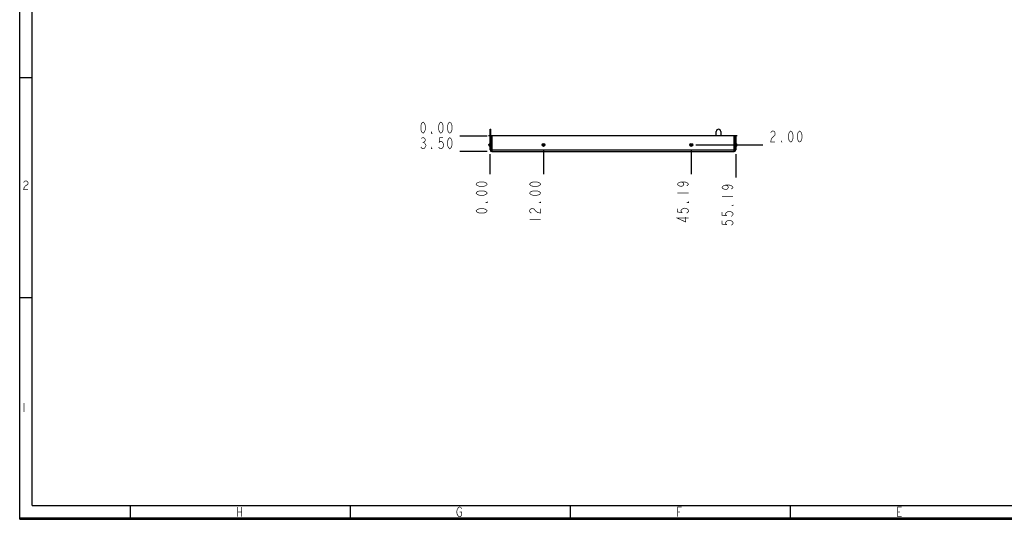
# Model space of a CAD drawing. Header units: millimetres. Extents: x 0 to 420, y 0 to 297.
# Tile 1 of 15: x 0 to 221, y 0 to 112. Entities that reach past the tile are written whole.
import ezdxf

# ---------------------------------------------------------------- set-up
doc = ezdxf.new("R2010")
doc.units = ezdxf.units.MM
doc.header["$LTSCALE"] = 23.1
doc.linetypes.add('CENTER', pattern=[0.6, 0.375, -0.075, 0.075, -0.075])
doc.layers.get('0').update_dxf_attribs({"linetype": 'CONTINUOUS'})
doc.layers.add('DEFAULT_1', color=7, linetype='CENTER')
doc.styles.get("Standard").update_dxf_attribs({"font": 'txt', "width": 0.8})
doc.dimstyles.new('DIMSTYLE_1', dxfattribs={"dimtxt": 2.5, "dimasz": 2.5, "dimexe": 1, "dimexo": 1, "dimtad": 0, "dimtih": 1, "dimtoh": 1, "dimzin": 0, "dimdsep": 46, "dimtxsty": 'STANDARD', "dimblk": '_FILLED', "dimblk1": '_FILLED', "dimblk2": '_FILLED', "dimcen": 0.09, "dimadec": 0, "dimazin": 0, "dimtp": 0.3, "dimtm": 0.3, "dimtfac": 1, "dimtofl": 0, "dimtmove": 0, "dimatfit": 3, "dimldrblk": '_FILLED', "dimfxl": 1, "dimtolj": 1, "dimtzin": 0, "dimarcsym": 0})
doc.dimstyles.new('DIMSTYLE_2', dxfattribs={"dimtxt": 2.5, "dimasz": 2.5, "dimexe": 1, "dimexo": 1, "dimtad": 0, "dimtih": 1, "dimtoh": 1, "dimzin": 0, "dimdsep": 46, "dimtxsty": 'STANDARD', "dimblk": '_FILLED', "dimblk1": '_FILLED', "dimblk2": '_FILLED', "dimcen": 0.09, "dimadec": 0, "dimazin": 0, "dimtp": 0.1, "dimtm": 0.1, "dimtfac": 1, "dimtofl": 0, "dimtmove": 0, "dimatfit": 3, "dimldrblk": '_FILLED', "dimfxl": 1, "dimtolj": 1, "dimtzin": 0, "dimarcsym": 0})
doc.dimstyles.new('DIMSTYLE_3', dxfattribs={"dimtxt": 2.5, "dimasz": 2.5, "dimexe": 1, "dimexo": 1, "dimtad": 0, "dimtih": 1, "dimtoh": 1, "dimzin": 0, "dimdsep": 46, "dimtxsty": 'STANDARD', "dimblk": '_FILLED', "dimblk1": '_FILLED', "dimblk2": '_FILLED', "dimcen": 0.09, "dimadec": 0, "dimazin": 0, "dimtp": 0.2, "dimtm": 0.2, "dimtfac": 1, "dimtofl": 0, "dimtmove": 0, "dimatfit": 3, "dimldrblk": '_FILLED', "dimfxl": 1, "dimtolj": 1, "dimtzin": 0, "dimarcsym": 0})

# ---------------------------------------------------------------- blocks, each defined once
blk = doc.blocks.new('*D15')
at = {"color": 2, "linetype": 'CONTINUOUS'}
blk.add_line((104.98, 82.57), (98.81, 82.57), dxfattribs=at)
blk = doc.blocks.new('_FILLED')
at = {"color": 0, "linetype": 'BYBLOCK'}
blk.add_solid([(0, 0), (-1, 0.14), (-1, -0.14)], dxfattribs=at)
blk = doc.blocks.new('*D16')
at = {"color": 2, "linetype": 'CONTINUOUS'}
blk.add_line((104.98, 86.07), (98.81, 86.07), dxfattribs=at)
blk = doc.blocks.new('*D17')
at = {"color": 2, "linetype": 'CONTINUOUS'}
blk.add_line((151.77, 84.07), (166.85, 84.07), dxfattribs=at)
blk = doc.blocks.new('*D32')
at = {"color": 2, "linetype": 'CONTINUOUS'}
blk.add_line((117.58, 83.07), (117.58, 77.5), dxfattribs=at)
blk = doc.blocks.new('*D33')
at = {"color": 2, "linetype": 'CONTINUOUS'}
blk.add_line((105.58, 81.97), (105.58, 77.5), dxfattribs=at)
blk = doc.blocks.new('*D34')
at = {"color": 2, "linetype": 'CONTINUOUS'}
blk.add_line((150.77, 83.07), (150.77, 77.5), dxfattribs=at)
blk = doc.blocks.new('*D42')
at = {"color": 2, "linetype": 'CONTINUOUS'}
blk.add_line((160.77, 81.97), (160.77, 76.79), dxfattribs=at)

msp = doc.modelspace()

# ---------------------------------------------------------------- linework, layer by layer
at = {"color": 7, "linetype": 'CONTINUOUS', "true_color": 0xf5f5f5}
for p, q in [((0, 0), (0, 297)), ((0.038, 0.358), (0.038, 296.671)), ((2.782, 3.102), (2.782, 293.928)), ((2.782, 99.129), (0.038, 99.129)), ((2.782, 49.743), (0.038, 49.743)), ((2.782, 3.102), (417.234, 3.102)), ((24.894, 0.358), (24.894, 3.102)), ((74.279, 0.358), (74.279, 3.102)), ((123.665, 0.358), (123.665, 3.102)), ((173.05, 0.358), (173.05, 3.102)), ((0, 0), (420, 0)), ((0.038, 0.358), (419.978, 0.358))]:
    msp.add_line(p, q, dxfattribs=at)
at = {"color": 7, "linetype": 'CONTINUOUS'}
for p, q in [((105.584, 87.574), (105.784, 87.574)), ((105.584, 82.974), (105.584, 87.573)), ((105.584, 87.074), (105.784, 87.074)), ((105.334, 84.02), (105.334, 84.127)), ((105.584, 84.401), (105.453, 84.34)), ((105.453, 83.808), (105.453, 84.34)), ((105.584, 86.074), (105.784, 86.074)), ((105.984, 86.074), (105.984, 82.574)), ((160.374, 86.074), (105.984, 86.074)), ((160.374, 82.574), (160.374, 86.074)), ((160.774, 86.074), (160.574, 86.074)), ((160.774, 86.074), (160.774, 82.974)), ((160.774, 84.401), (160.905, 84.34)), ((160.905, 84.34), (160.905, 83.808)), ((161.024, 84.127), (161.024, 84.02)), ((105.584, 83.746), (105.453, 83.808)), ((105.584, 82.974), (105.784, 82.974)), ((105.984, 82.974), (160.374, 82.974)), ((105.984, 82.574), (160.374, 82.574)), ((160.774, 82.974), (160.574, 82.974)), ((160.774, 83.746), (160.905, 83.808))]:
    msp.add_line(p, q, dxfattribs=at)
at = {"color": 3, "linetype": 'CONTINUOUS'}
for p, q in [((105.784, 82.974), (105.784, 87.573)), ((156.394, 86.074), (156.394, 87.074)), ((157.394, 87.074), (157.394, 86.074)), ((160.574, 86.074), (160.574, 82.974))]:
    msp.add_line(p, q, dxfattribs=at)
at = {"color": 4, "linetype": 'CONTINUOUS'}
for p, q in [((105.584, 86.074), (105.417, 86.074)), ((105.984, 86.074), (105.784, 86.074)), ((160.574, 86.074), (160.374, 86.074))]:
    msp.add_line(p, q, dxfattribs=at)
at = {"color": 2, "linetype": 'CONTINUOUS', "const_width": 0.15}
for points in [[(90.559, 86.699), (90.309, 86.907), (90.184, 87.115), (90.059, 87.532), (90.059, 88.365), (90.184, 88.782), (90.309, 88.99), (90.559, 89.199), (90.809, 88.99), (90.934, 88.782), (91.059, 88.365), (91.059, 87.532), (90.934, 87.115), (90.809, 86.907), (90.559, 86.699)], [(94.559, 86.699), (94.309, 86.907), (94.184, 87.115), (94.059, 87.532), (94.059, 88.365), (94.184, 88.782), (94.309, 88.99), (94.559, 89.199), (94.809, 88.99), (94.934, 88.782), (95.059, 88.365), (95.059, 87.532), (94.934, 87.115), (94.809, 86.907), (94.559, 86.699)], [(96.559, 86.699), (96.309, 86.907), (96.184, 87.115), (96.059, 87.532), (96.059, 88.365), (96.184, 88.782), (96.309, 88.99), (96.559, 89.199), (96.809, 88.99), (96.934, 88.782), (97.059, 88.365), (97.059, 87.532), (96.934, 87.115), (96.809, 86.907), (96.559, 86.699)], [(92.559, 86.699), (92.434, 86.699), (92.434, 86.907), (92.559, 86.699)], [(169.474, 86.157), (168.974, 85.74), (168.724, 85.324), (168.599, 84.699), (169.599, 84.699)], [(168.599, 86.782), (168.724, 86.99), (168.974, 87.199), (169.224, 87.199), (169.474, 86.99), (169.599, 86.782), (169.599, 86.365), (169.474, 86.157)], [(173.099, 84.699), (172.849, 84.907), (172.724, 85.115), (172.599, 85.532), (172.599, 86.365), (172.724, 86.782), (172.849, 86.99), (173.099, 87.199), (173.349, 86.99), (173.474, 86.782), (173.599, 86.365), (173.599, 85.532), (173.474, 85.115), (173.349, 84.907), (173.099, 84.699)], [(175.099, 84.699), (174.849, 84.907), (174.724, 85.115), (174.599, 85.532), (174.599, 86.365), (174.724, 86.782), (174.849, 86.99), (175.099, 87.199), (175.349, 86.99), (175.474, 86.782), (175.599, 86.365), (175.599, 85.532), (175.474, 85.115), (175.349, 84.907), (175.099, 84.699)], [(90.184, 85.49), (90.434, 85.699), (90.684, 85.699), (90.934, 85.49), (91.059, 85.282), (91.059, 85.074), (90.934, 84.865), (90.684, 84.657), (90.934, 84.449)], [(90.434, 84.657), (90.684, 84.657)], [(90.934, 84.449), (91.184, 84.032), (91.184, 83.824)], [(95.059, 85.699), (94.309, 85.699), (94.184, 84.657), (94.434, 84.865), (94.684, 84.865), (94.934, 84.657), (95.059, 84.449), (95.184, 84.032), (95.059, 83.615), (94.934, 83.407), (94.684, 83.199), (94.434, 83.199), (94.184, 83.407), (94.059, 83.615)], [(96.559, 83.199), (96.309, 83.407), (96.184, 83.615), (96.059, 84.032), (96.059, 84.865), (96.184, 85.282), (96.309, 85.49), (96.559, 85.699), (96.809, 85.49), (96.934, 85.282), (97.059, 84.865), (97.059, 84.032), (96.934, 83.615), (96.809, 83.407), (96.559, 83.199)], [(171.099, 84.699), (170.974, 84.699), (170.974, 84.907), (171.099, 84.699)], [(91.184, 83.824), (90.934, 83.407), (90.684, 83.199), (90.434, 83.199), (90.184, 83.407), (90.059, 83.615)], [(92.559, 83.199), (92.434, 83.199), (92.434, 83.407), (92.559, 83.199)], [(104.959, 75.254), (104.751, 75.004), (104.542, 74.879), (104.126, 74.754), (103.292, 74.754), (102.876, 74.879), (102.667, 75.004), (102.459, 75.254), (102.667, 75.504), (102.876, 75.629), (103.292, 75.754), (104.126, 75.754), (104.542, 75.629), (104.751, 75.504), (104.959, 75.254)], [(116.959, 75.254), (116.751, 75.004), (116.542, 74.879), (116.126, 74.754), (115.292, 74.754), (114.876, 74.879), (114.667, 75.004), (114.459, 75.254), (114.667, 75.504), (114.876, 75.629), (115.292, 75.754), (116.126, 75.754), (116.542, 75.629), (116.751, 75.504), (116.959, 75.254)], [(148.482, 75.754), (148.899, 75.629), (149.107, 75.254), (148.899, 74.879), (148.482, 74.754), (148.066, 74.879), (147.857, 75.004), (147.649, 75.254), (147.857, 75.504), (148.066, 75.629), (148.482, 75.754), (149.316, 75.754), (149.732, 75.629), (149.941, 75.504), (150.149, 75.254), (149.941, 75.004), (149.732, 74.879)], [(104.959, 73.254), (104.751, 73.004), (104.542, 72.879), (104.126, 72.754), (103.292, 72.754), (102.876, 72.879), (102.667, 73.004), (102.459, 73.254), (102.667, 73.504), (102.876, 73.629), (103.292, 73.754), (104.126, 73.754), (104.542, 73.629), (104.751, 73.504), (104.959, 73.254)], [(116.959, 73.254), (116.751, 73.004), (116.542, 72.879), (116.126, 72.754), (115.292, 72.754), (114.876, 72.879), (114.667, 73.004), (114.459, 73.254), (114.667, 73.504), (114.876, 73.629), (115.292, 73.754), (116.126, 73.754), (116.542, 73.629), (116.751, 73.504), (116.959, 73.254)], [(147.649, 73.254), (150.149, 73.254)], [(158.482, 75.04), (158.899, 74.915), (159.107, 74.54), (158.899, 74.165), (158.482, 74.04), (158.066, 74.165), (157.857, 74.29), (157.649, 74.54), (157.857, 74.79), (158.066, 74.915), (158.482, 75.04), (159.316, 75.04), (159.732, 74.915), (159.941, 74.79), (160.149, 74.54), (159.941, 74.29), (159.732, 74.165)], [(104.959, 71.254), (104.959, 71.129), (104.751, 71.129), (104.959, 71.254)], [(116.959, 71.254), (116.959, 71.129), (116.751, 71.129), (116.959, 71.254)], [(150.149, 71.254), (150.149, 71.129), (149.941, 71.129), (150.149, 71.254)], [(157.649, 72.54), (160.149, 72.54)], [(104.959, 69.254), (104.751, 69.004), (104.542, 68.879), (104.126, 68.754), (103.292, 68.754), (102.876, 68.879), (102.667, 69.004), (102.459, 69.254), (102.667, 69.504), (102.876, 69.629), (103.292, 69.754), (104.126, 69.754), (104.542, 69.629), (104.751, 69.504), (104.959, 69.254)], [(114.876, 68.754), (114.667, 68.879), (114.459, 69.129), (114.459, 69.379), (114.667, 69.629), (114.876, 69.754), (115.292, 69.754), (115.501, 69.629)], [(115.501, 69.629), (115.917, 69.129), (116.334, 68.879), (116.959, 68.754), (116.959, 69.754)], [(147.649, 69.754), (147.649, 69.004), (148.691, 68.879), (148.482, 69.129), (148.482, 69.379), (148.691, 69.629), (148.899, 69.754), (149.316, 69.879), (149.732, 69.754), (149.941, 69.629), (150.149, 69.379), (150.149, 69.129), (149.941, 68.879), (149.732, 68.754)], [(157.649, 69.04), (157.649, 68.29), (158.691, 68.165), (158.482, 68.415), (158.482, 68.665), (158.691, 68.915), (158.899, 69.04), (159.316, 69.165), (159.732, 69.04), (159.941, 68.915), (160.149, 68.665), (160.149, 68.415), (159.941, 68.165), (159.732, 68.04)], [(160.149, 70.54), (160.149, 70.415), (159.941, 70.415), (160.149, 70.54)], [(114.459, 67.254), (116.959, 67.254)], [(150.149, 67.629), (147.649, 67.629), (149.524, 66.754), (149.524, 67.879)], [(157.649, 67.04), (157.649, 66.29), (158.691, 66.165), (158.482, 66.415), (158.482, 66.665), (158.691, 66.915), (158.899, 67.04), (159.316, 67.165), (159.732, 67.04), (159.941, 66.915), (160.149, 66.665), (160.149, 66.415), (159.941, 66.165), (159.732, 66.04)]]:
    msp.add_lwpolyline(points, dxfattribs=at)
at = {"color": 7, "linetype": 'CONTINUOUS', "true_color": 0xf5f5f5, "const_width": 0.15}
for points in [[(0.88, 75.658), (1.003, 75.822), (1.25, 75.987), (1.497, 75.987), (1.744, 75.822), (1.867, 75.658), (1.867, 75.329), (1.744, 75.164), (1.497, 74.999), (1.25, 74.835), (1.003, 74.505), (0.88, 74.012), (1.867, 74.012)], [(0.966, 26.09), (0.966, 24.114)], [(48.945, 2.757), (48.945, 0.562)], [(49.823, 2.757), (49.823, 0.562)], [(98.769, 1.659), (99.208, 1.659), (99.208, 0.928), (99.099, 0.745), (98.879, 0.562), (98.66, 0.562), (98.44, 0.745), (98.33, 0.928), (98.221, 1.111), (98.111, 1.659), (98.221, 2.208), (98.33, 2.391), (98.44, 2.574), (98.66, 2.757), (98.879, 2.757), (99.099, 2.574), (99.208, 2.391)], [(147.716, 0.562), (147.716, 2.757), (148.594, 2.757)], [(197.98, 0.562), (197.102, 0.562), (197.102, 2.757), (197.98, 2.757)], [(48.945, 1.659), (49.823, 1.659)], [(147.716, 1.659), (148.265, 1.659)], [(197.102, 1.659), (197.65, 1.659)]]:
    msp.add_lwpolyline(points, dxfattribs=at)
at = {"color": 7, "linetype": 'CONTINUOUS'}
for centre, radius in [((117.584, 84.074), 0.327), ((117.584, 84.074), 0.266), ((117.584, 84.074), 0.0532), ((150.774, 84.074), 0.327), ((150.774, 84.074), 0.266), ((150.774, 84.074), 0.0532)]:
    msp.add_circle(centre, radius, dxfattribs=at)
at = {"color": 3, "linetype": 'CONTINUOUS'}
for centre, radius, start, end in [((156.894, 87.074), 0.5, 0, 180), ((105.984, 82.974), 0.2, 180, 270), ((160.374, 82.974), 0.2, 270, 360)]:
    msp.add_arc(centre, radius, start, end, dxfattribs=at)
at = {"color": 7, "linetype": 'CONTINUOUS'}
for centre, radius, start, end in [((105.584, 84.127), 0.25, 121.69865, 180), ((105.584, 84.02), 0.25, 180, 238.30135), ((105.784, 83.803), 0.631, 108.4904, 121.69865), ((160.574, 83.803), 0.631, 58.30135, 71.5096), ((160.774, 84.127), 0.25, 0, 58.30135), ((160.774, 84.02), 0.25, 301.69865, 360), ((105.784, 84.344), 0.631, 238.30135, 251.5096), ((105.984, 82.974), 0.4, 180, 270), ((160.374, 82.974), 0.4, 270, 360), ((160.574, 84.344), 0.631, 288.4904, 301.69865)]:
    msp.add_arc(centre, radius, start, end, dxfattribs=at)
at = {"layer": 'DEFAULT_1', "color": 4, "linetype": 'CENTER'}
for p, q in [((105.417, 86.074), (105.279, 86.074)), ((161.079, 86.074), (160.774, 86.074))]:
    msp.add_line(p, q, dxfattribs=at)

# ---------------------------------------------------------------- dimensions: what is measured, and where the dimension line sits
at = {"color": 2, "linetype": 'CONTINUOUS'}
for feature_location, offset, dtype, origin, dimstyle, picture, middle in [((104.984101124, 86.073663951), (-6.174887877, 0), 0, (105.984101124, 86.073663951), 'DIMSTYLE_2', '*D16', (89.559213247, 86.698663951)), ((104.984, 82.574), (-6.175, 0), 0, (105.984, 86.074), 'DIMSTYLE_2', '*D15', (89.559, 83.199)), ((150.774, 83.074), (0, -5.57), 1, (105.584, 84.074), 'DIMSTYLE_1', '*D34', (150.149, 66.254)), ((151.774, 84.074), (15.075, 0), 0, (150.774, 86.074), 'DIMSTYLE_2', '*D17', (168.099, 84.699)), ((105.584101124, 81.97366395), (0, -4.469784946), 1, (105.584101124, 82.97366395), 'DIMSTYLE_2', '*D33', (104.959101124, 68.253879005)), ((117.584, 83.074), (0, -5.57), 1, (105.584, 82.974), 'DIMSTYLE_3', '*D32', (116.959, 66.254)), ((160.774, 81.974), (0, -5.184), 1, (105.584, 82.974), 'DIMSTYLE_1', '*D42', (160.149, 65.54))]:
    dim = msp.add_ordinate_dim(feature_location=feature_location, offset=offset, dtype=dtype, origin=origin, dimstyle=dimstyle, override={"dimtad": 1, "dimtih": 0, "dimtoh": 0}, dxfattribs=at)
    dim.commit()
    dim.dimension.update_dxf_attribs({"geometry": picture, "text_midpoint": middle})

doc.saveas('drawing.dxf')
